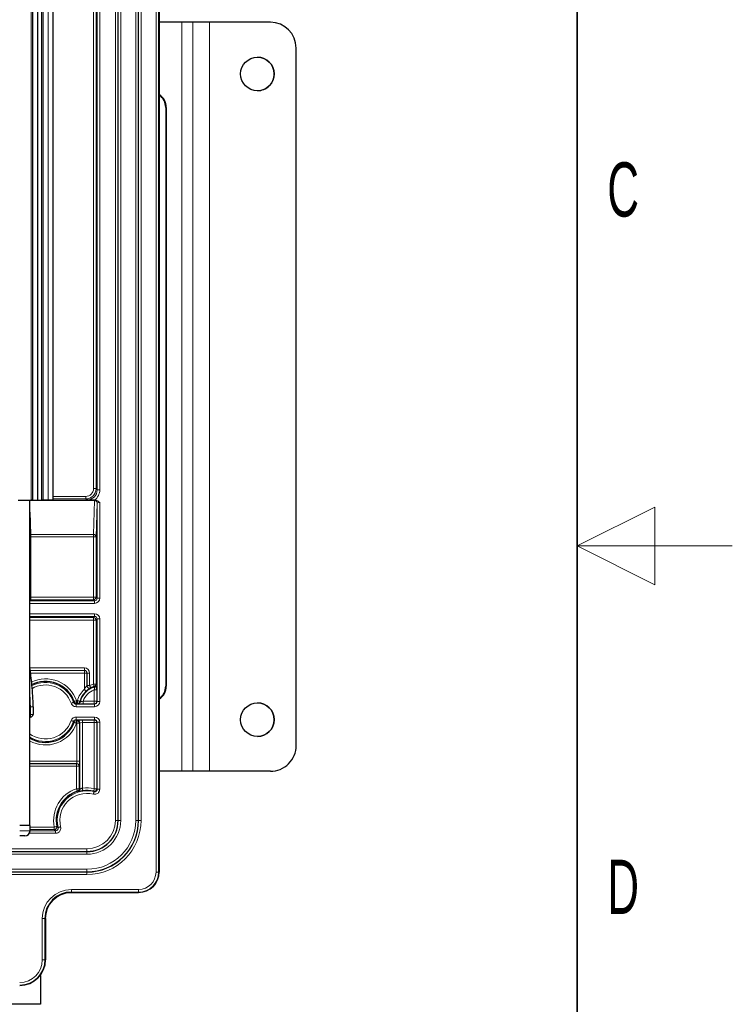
# Paper-space layout 'Blatt3' of a CAD drawing. Header units: millimetres. Extents: x 5 to 418, y 2 to 292.
# Tile 54 of 56: x 372 to 418, y 118 to 181. Entities that reach past the tile are written whole.
import ezdxf

# ---------------------------------------------------------------- set-up
doc = ezdxf.new("R2010")
doc.units = ezdxf.units.MM
doc.layers.add('SLD-0', color=7, linetype='Continuous')
doc.styles.add('SLDTEXTSTYLE0', font='TXT', dxfattribs={"width": 0.605})

psp = doc.layouts.new('Blatt3')

# ---------------------------------------------------------------- linework, layer by layer
at = {"color": 7, "linetype": 'Continuous', "lineweight": 18}
for p, q in [((380.829, 126.2057), (380.829, 236.8723)), ((380.9957, 236.8723), (380.9957, 126.2057)), ((381.0364, 126.2057), (381.0364, 236.8723)), ((378.206, 129.539), (378.206, 233.539)), ((378.3726, 233.539), (378.3726, 129.539)), ((378.3873, 129.539), (378.3873, 233.539)), ((378.5539, 233.539), (378.5539, 129.539)), ((379.519, 129.539), (379.519, 233.539)), ((379.6856, 233.539), (379.6856, 129.539)), ((379.7002, 129.539), (379.7002, 233.539)), ((379.8669, 233.539), (379.8669, 129.539)), ((372.7698, 150.2057), (372.7698, 231.8723)), ((373.4364, 150.2057), (373.4364, 231.8723)), ((373.8698, 150.2057), (373.8698, 231.8723)), ((376.797, 150.945), (376.797, 231.8723)), ((376.9637, 231.8723), (376.9637, 150.945)), ((377.0336, 150.8751), (377.0336, 231.8723)), ((377.2002, 231.8723), (377.2002, 150.8751)), ((382.4844, 132.7057), (382.4844, 181.039)), ((383.2031, 132.7057), (383.2031, 181.039)), ((383.2032, 132.7057), (383.2032, 181.039)), ((384.2699, 132.7057), (384.2699, 181.039)), ((381.4875, 175.539), (381.4563, 175.539)), ((376.797, 150.945), (376.9637, 150.945)), ((376.9637, 150.945), (377.0336, 150.8751)), ((377.0336, 150.8751), (377.2002, 150.8751)), ((372.6698, 150.1991), (376.8632, 150.1991)), ((376.8632, 150.1768), (372.6698, 150.1768)), ((374.2031, 150.4451), (376.2971, 150.4451)), ((376.2971, 150.2784), (374.2031, 150.2784)), ((376.2971, 150.4451), (376.2971, 150.2784)), ((376.367, 150.2085), (376.2971, 150.2784)), ((376.797, 147.9871), (376.8632, 150.1768)), ((376.8632, 150.1991), (376.8669, 150.2028)), ((376.8632, 150.1991), (376.8632, 150.1768)), ((377.0299, 150.0324), (376.9637, 147.8427)), ((377.0336, 150.0361), (377.0299, 150.0324)), ((377.0336, 143.8752), (377.0336, 150.0361)), ((377.2002, 150.0419), (377.2002, 143.8752)), ((372.7059, 149.4338), (372.7497, 147.9871)), ((372.6698, 147.8427), (372.7497, 147.8427)), ((372.7497, 147.9871), (376.797, 147.9871)), ((372.7497, 147.9871), (372.7497, 147.8427)), ((372.7497, 147.8427), (372.7497, 143.9451)), ((376.797, 147.8427), (372.7497, 147.8427)), ((376.797, 147.8427), (376.797, 147.9871)), ((376.797, 143.9451), (376.797, 147.8427)), ((376.9637, 147.8427), (376.797, 147.8427)), ((376.9637, 147.8427), (376.9637, 143.9451)), ((372.7497, 143.9451), (372.6698, 143.9451)), ((372.6698, 143.7085), (376.8669, 143.7085)), ((372.7497, 143.7784), (372.7059, 143.7347)), ((372.7497, 143.9451), (372.7497, 143.7784)), ((372.7497, 143.9451), (376.797, 143.9451)), ((376.797, 143.7784), (372.7497, 143.7784)), ((376.797, 143.9451), (376.797, 143.7784)), ((376.9637, 143.9451), (376.797, 143.9451)), ((376.8669, 143.7085), (376.797, 143.7784)), ((376.8669, 143.7085), (376.8669, 143.5419)), ((376.9637, 143.9451), (377.0336, 143.8752)), ((377.0336, 143.8752), (377.2002, 143.8752)), ((376.8669, 143.5419), (372.6698, 143.5419)), ((372.6698, 142.8694), (376.8669, 142.8694)), ((376.8669, 142.7028), (372.6698, 142.7028)), ((372.6698, 142.6329), (376.797, 142.6329)), ((376.797, 142.4662), (372.6698, 142.4662)), ((376.797, 142.6329), (376.8669, 142.7028)), ((376.797, 142.6329), (376.797, 142.4662)), ((376.9637, 142.4662), (376.797, 142.4662)), ((376.797, 138.3364), (376.797, 142.4662)), ((376.8669, 142.8694), (376.8669, 142.7028)), ((377.0336, 142.5362), (376.9637, 142.4662)), ((376.9637, 142.4662), (376.9637, 138.3364)), ((377.2002, 142.5362), (377.0336, 142.5362)), ((377.0336, 137.2085), (377.0336, 142.5362)), ((377.2002, 142.5362), (377.2002, 137.2085)), ((372.6714, 139.3811), (376.2119, 139.3811)), ((376.2119, 139.2144), (372.6942, 139.2144)), ((372.695, 139.2085), (376.206, 139.2085)), ((376.206, 139.2085), (376.2119, 139.2144)), ((376.206, 139.2085), (376.206, 139.0419)), ((376.2119, 139.3811), (376.2119, 139.2144)), ((376.206, 139.0419), (372.7178, 139.0419)), ((376.206, 137.9965), (376.206, 139.0419)), ((376.3726, 139.0419), (376.206, 139.0419)), ((376.3786, 139.0478), (376.3726, 139.0419)), ((376.3786, 138.2402), (376.3786, 139.0478)), ((376.5452, 139.0478), (376.3786, 139.0478)), ((376.5452, 139.0478), (376.5452, 138.2402)), ((376.5452, 138.2402), (376.3786, 138.2402)), ((376.6184, 138.0905), (376.6135, 138.0815)), ((376.9637, 138.3364), (376.797, 138.3364)), ((377.0102, 137.9593), (376.8436, 137.9593)), ((376.8436, 137.2319), (376.8436, 137.9593)), ((376.9637, 138.3364), (377.0045, 138.3051)), ((377.0102, 137.9593), (377.0102, 137.2319)), ((381.4563, 138.2057), (381.4875, 138.2057)), ((375.7099, 137.2668), (375.7099, 137.1001)), ((375.7099, 137.2668), (375.7648, 137.2668)), ((375.7648, 137.2668), (375.7648, 137.1001)), ((372.6698, 136.8723), (372.7276, 136.8723)), ((372.7277, 136.8698), (372.7276, 136.8723)), ((372.7277, 136.3723), (372.7277, 136.8698)), ((372.7277, 136.8698), (372.8944, 136.8698)), ((375.7099, 137.1001), (375.6686, 137.0419)), ((375.6686, 137.0419), (375.6686, 136.8752)), ((375.6686, 137.0419), (376.8669, 137.0419)), ((376.8669, 136.8752), (375.6686, 136.8752)), ((375.7648, 137.1001), (375.7099, 137.1001)), ((375.7876, 137.0709), (375.7648, 137.1001)), ((376.1317, 137.2319), (376.1317, 137.0652)), ((376.1317, 137.2319), (376.8436, 137.2319)), ((376.8436, 137.0652), (376.1317, 137.0652)), ((376.8436, 137.0652), (376.8436, 137.2319)), ((377.0102, 137.2319), (376.8436, 137.2319)), ((376.8669, 137.0419), (376.8436, 137.0652)), ((376.8669, 137.0419), (376.8669, 136.8752)), ((377.0102, 137.2319), (377.0336, 137.2085)), ((377.2002, 137.2085), (377.0336, 137.2085)), ((372.6698, 136.3723), (372.7277, 136.3723)), ((372.7277, 136.2057), (372.7277, 136.3723)), ((372.7277, 136.3723), (372.8944, 136.3723)), ((375.6686, 136.2028), (376.8669, 136.2028)), ((375.6686, 136.2028), (375.6686, 136.0361)), ((376.8669, 136.0361), (375.6686, 136.0361)), ((375.6686, 136.0361), (375.7099, 135.9778)), ((375.7099, 135.9778), (375.7176, 135.9778)), ((375.7099, 135.8112), (375.7099, 135.9778)), ((375.7176, 135.9778), (375.7468, 136.007)), ((375.7176, 135.8112), (375.7176, 135.9778)), ((376.0801, 136.0128), (376.8436, 136.0128)), ((376.0801, 136.0128), (376.0801, 135.8461)), ((376.8436, 136.0128), (376.8669, 136.0361)), ((376.8436, 136.0128), (376.8436, 135.8461)), ((376.8669, 136.0361), (376.8669, 136.2028)), ((375.7176, 135.8112), (375.7099, 135.8112)), ((375.7176, 133.3694), (375.7176, 135.8112)), ((375.7176, 135.8112), (375.8843, 135.8112)), ((375.9135, 135.8404), (375.8843, 135.8112)), ((375.8843, 135.8112), (375.8843, 133.3694)), ((376.8436, 135.8461), (376.0801, 135.8461)), ((376.0801, 135.8461), (376.0801, 131.6187)), ((376.8436, 131.5846), (376.8436, 135.8461)), ((376.8436, 135.8461), (377.0102, 135.8461)), ((377.0336, 135.8695), (377.0102, 135.8461)), ((377.0102, 135.8461), (377.0102, 131.5846)), ((377.0336, 135.8695), (377.2002, 135.8695)), ((377.0336, 131.555), (377.0336, 135.8695)), ((377.2002, 135.8695), (377.2002, 131.555)), ((372.6698, 133.3694), (375.7176, 133.3694)), ((375.7119, 133.2028), (372.6698, 133.2028)), ((372.6698, 133.1969), (375.706, 133.1969)), ((375.706, 133.0302), (372.6698, 133.0302)), ((375.706, 133.1969), (375.7119, 133.2028)), ((375.706, 133.1969), (375.706, 133.0302)), ((375.706, 131.5801), (375.706, 133.0302)), ((375.706, 133.0302), (375.8726, 133.0302)), ((375.7176, 133.3694), (375.8843, 133.3694)), ((375.8786, 133.0362), (375.8726, 133.0302)), ((375.8726, 133.0302), (375.8726, 131.5801)), ((375.8726, 131.5801), (375.706, 131.5801)), ((375.8726, 131.5801), (375.9135, 131.5502)), ((376.8436, 131.5846), (377.0102, 131.5846)), ((377.0102, 131.5846), (377.0336, 131.555)), ((377.0336, 131.555), (377.2002, 131.555)), ((372.7031, 129.1117), (374.2664, 129.1117)), ((374.2664, 129.1117), (374.2664, 128.9451)), ((378.3726, 129.539), (378.206, 129.539)), ((378.3873, 129.539), (378.3726, 129.539)), ((378.5539, 129.539), (378.3873, 129.539)), ((379.6856, 129.539), (379.519, 129.539)), ((379.6856, 129.539), (379.7002, 129.539)), ((379.7002, 129.539), (379.8669, 129.539)), ((372.0364, 128.8723), (372.7031, 128.8723)), ((374.3538, 128.7085), (372.6601, 128.7085)), ((374.2664, 128.9451), (372.7031, 128.9451)), ((372.7031, 128.8752), (374.3538, 128.8752)), ((374.3538, 128.8752), (374.3538, 128.7085)), ((311.0364, 127.7028), (376.3698, 127.7028)), ((376.3698, 127.5361), (376.3698, 127.7028)), ((376.3698, 127.5361), (311.0364, 127.5361)), ((311.0364, 127.5215), (376.3698, 127.5215)), ((376.3698, 127.3548), (311.0364, 127.3548)), ((376.3698, 127.5215), (376.3698, 127.5361)), ((376.3698, 127.3548), (376.3698, 127.5215)), ((311.0364, 126.3898), (376.3698, 126.3898)), ((376.3698, 126.2232), (311.0364, 126.2232)), ((311.0364, 126.2085), (376.3698, 126.2085)), ((376.3698, 126.0419), (311.0364, 126.0419)), ((376.3698, 126.3898), (376.3698, 126.2232)), ((376.3698, 126.2232), (376.3698, 126.2085)), ((376.3698, 126.2085), (376.3698, 126.0419)), ((380.829, 126.2057), (380.9957, 126.2057)), ((380.9957, 126.2057), (381.0364, 126.2057)), ((381.0364, 126.2057), (381.0364, 126.2057)), ((375.3698, 125.0797), (379.7031, 125.0797)), ((375.3698, 125.0797), (375.3698, 124.9131)), ((379.7031, 124.9131), (375.3698, 124.9131)), ((375.3698, 124.9131), (375.3698, 124.8724)), ((375.3698, 124.8724), (379.7031, 124.8724)), ((375.3698, 124.8724), (375.3698, 124.8724)), ((379.7031, 125.0797), (379.7031, 124.9131)), ((379.7031, 124.8724), (379.7031, 124.9131)), ((379.7031, 124.8724), (379.7031, 124.8724)), ((373.4957, 120.539), (373.4957, 123.2057)), ((373.4957, 123.2057), (373.6623, 123.2057)), ((373.6623, 123.2057), (373.6623, 120.539)), ((373.7031, 123.2057), (373.6623, 123.2057)), ((373.7031, 120.539), (373.7031, 123.2057)), ((373.7031, 123.2057), (373.7031, 123.2057)), ((373.4957, 120.539), (373.6623, 120.539)), ((373.6623, 120.539), (373.7031, 120.539)), ((373.7031, 120.539), (373.7031, 120.539))]:
    psp.add_line(p, q, dxfattribs=at)
at = {"color": 7, "linetype": 'Continuous', "lineweight": 25}
for p, q in [((381.0364, 236.8723), (381.0364, 126.2057)), ((372.8698, 231.8723), (372.8698, 150.2057)), ((373.2031, 150.2057), (373.2031, 231.8723)), ((373.5364, 231.8723), (373.5364, 150.2057)), ((374.2031, 150.2057), (374.2031, 231.8723)), ((382.4844, 181.039), (381.0364, 181.039)), ((383.2031, 181.039), (382.4844, 181.039)), ((383.2032, 181.039), (383.2031, 181.039)), ((384.2699, 181.039), (383.2032, 181.039)), ((388.2032, 181.039), (384.2699, 181.039)), ((389.8699, 134.3724), (389.8699, 179.3724)), ((381.4563, 175.539), (381.4563, 138.2057)), ((381.4875, 175.539), (381.4875, 138.2057)), ((371.9364, 150.2057), (372.6698, 150.2057)), ((372.6698, 150.2057), (372.7698, 150.2057)), ((372.6698, 150.2057), (372.6698, 149.4723)), ((372.8698, 150.2057), (372.7698, 150.2057)), ((372.8698, 150.2057), (373.2031, 150.2057)), ((373.2031, 150.2057), (373.4364, 150.2057)), ((373.5364, 150.2057), (373.4364, 150.2057)), ((373.8698, 150.2057), (373.5364, 150.2057)), ((374.2031, 150.2057), (373.8698, 150.2057)), ((376.8631, 150.2056), (376.9132, 150.2056)), ((372.6698, 149.4723), (372.6698, 129.2057)), ((376.3726, 139.0419), (376.3726, 138.2307)), ((372.8943, 136.8749), (372.8942, 136.8774)), ((372.8944, 136.8698), (372.8944, 136.3723)), ((372.7277, 136.2057), (372.6698, 136.2057)), ((375.9135, 131.5502), (375.9135, 135.8404)), ((382.4844, 132.7057), (381.0364, 132.7057)), ((383.2031, 132.7057), (382.4844, 132.7057)), ((383.2032, 132.7057), (383.2031, 132.7057)), ((384.2699, 132.7057), (383.2032, 132.7057)), ((388.2032, 132.7057), (384.2699, 132.7057)), ((372.7031, 129.2057), (372.0364, 129.2057)), ((372.7031, 128.8723), (372.7031, 129.2057)), ((372.3698, 128.539), (372.0364, 128.539)), ((379.7031, 124.8724), (375.3698, 124.8724)), ((373.7031, 123.2057), (373.7031, 120.539)), ((373.3698, 119.5391), (373.3698, 117.6723)), ((373.3698, 117.6723), (370.2364, 117.6723))]:
    psp.add_line(p, q, dxfattribs=at)
at = {"color": 7, "linetype": 'Continuous', "lineweight": 18, "flags": 128}
for points in [[(372.7059, 149.4338), (372.6736, 149.4308), (372.6698, 149.4301)], [(372.6698, 143.7387), (372.6734, 143.7379), (372.7059, 143.7347)], [(376.3178, 137.873), (376.3154, 137.8757), (376.3088, 137.883), (376.2983, 137.8945), (376.2844, 137.9099), (376.2675, 137.9285), (376.2484, 137.9497), (376.2276, 137.9727), (376.206, 137.9965)], [(376.3726, 138.2307), (376.3754, 138.2352), (376.3786, 138.2402)], [(376.5452, 138.2402), (376.5593, 138.2113), (376.5729, 138.1835), (376.5855, 138.1578), (376.5965, 138.1353), (376.6056, 138.1166), (376.6125, 138.1027), (376.6168, 138.0938), (376.6184, 138.0905)], [(376.797, 138.3364), (376.8057, 138.3054), (376.8141, 138.2756), (376.8219, 138.2481), (376.8287, 138.2239), (376.8343, 138.204), (376.8386, 138.189), (376.8412, 138.1795), (376.8422, 138.176)], [(375.7099, 137.2668), (375.6797, 137.2558), (375.6506, 137.2453), (375.6237, 137.2355), (375.6001, 137.227), (375.5806, 137.2199), (375.5659, 137.2146), (375.5567, 137.2112), (375.5532, 137.21)], [(375.9261, 137.2251), (375.9226, 137.226), (375.9131, 137.2285), (375.898, 137.2324), (375.8779, 137.2376), (375.8536, 137.2439), (375.8259, 137.251), (375.7959, 137.2587), (375.7648, 137.2668)], [(372.7276, 136.8723), (372.7601, 136.8733), (372.7914, 136.8743), (372.8202, 136.8751), (372.8454, 136.8759), (372.8661, 136.8765), (372.8815, 136.877), (372.891, 136.8773), (372.8942, 136.8774)], [(372.7277, 136.8698), (372.7602, 136.8708), (372.7915, 136.8717), (372.8203, 136.8726), (372.8455, 136.8734), (372.8662, 136.874), (372.8816, 136.8745), (372.8911, 136.8748), (372.8943, 136.8749)], [(375.5109, 137.1548), (375.5074, 137.1536), (375.4981, 137.1504), (375.4833, 137.1454), (375.4637, 137.1387), (375.4399, 137.1306), (375.4129, 137.1214), (375.3836, 137.1114), (375.3531, 137.101)], [(375.9261, 137.2251), (375.9308, 137.2198), (375.9496, 137.1984)], [(375.3531, 135.977), (375.3836, 135.9666), (375.4129, 135.9566), (375.4399, 135.9474), (375.4637, 135.9393), (375.4833, 135.9326), (375.4981, 135.9276), (375.5074, 135.9244), (375.5109, 135.9232)], [(375.5532, 135.868), (375.5567, 135.8668), (375.5659, 135.8634), (375.5806, 135.8581), (375.6001, 135.851), (375.6237, 135.8425), (375.6506, 135.8327), (375.6797, 135.8222), (375.7099, 135.8112)], [(375.7575, 131.4216), (375.7564, 131.4251), (375.7533, 131.4345), (375.7485, 131.4493), (375.7421, 131.469), (375.7343, 131.4929), (375.7255, 131.5201), (375.7159, 131.5495), (375.706, 131.5801)], [(376.0801, 131.6187), (376.0845, 131.5869), (376.0888, 131.5562), (376.0927, 131.5279), (376.0962, 131.503), (376.0991, 131.4825), (376.1012, 131.467), (376.1026, 131.4573), (376.1031, 131.4537)], [(376.8436, 131.5846), (376.8363, 131.5533), (376.8293, 131.5231), (376.8229, 131.4953), (376.8172, 131.4708), (376.8125, 131.4506), (376.809, 131.4354), (376.8068, 131.4259), (376.806, 131.4223)], [(376.827, 131.3932), (376.8262, 131.3896), (376.8238, 131.3801), (376.8201, 131.365), (376.8151, 131.3448), (376.8091, 131.3204), (376.8022, 131.2927), (376.7948, 131.2626), (376.7871, 131.2314)], [(376.827, 131.3932), (376.8218, 131.4005), (376.806, 131.4223)], [(374.4297, 129.1449), (374.4261, 129.1442), (374.4165, 129.1422), (374.4012, 129.1391), (374.3809, 129.135), (374.3562, 129.13), (374.3282, 129.1243), (374.2979, 129.1182), (374.2664, 129.1117)], [(374.5156, 129.0817), (374.5191, 129.0826), (374.5287, 129.085), (374.5438, 129.0887), (374.5639, 129.0937), (374.5883, 129.0997), (374.6161, 129.1065), (374.6461, 129.1139), (374.6774, 129.1216)]]:
    psp.add_lwpolyline(points, dxfattribs=at)
at = {"color": 7, "linetype": 'Continuous', "lineweight": 25}
for centre in [(387.3699, 177.7057), (387.3699, 136.039)]:
    psp.add_circle(centre, 1.0833, dxfattribs=at)
for centre, radius, start, end in [((388.2032, 179.3724), 1.6667, 0.012084, 90), ((387.3699, 177.7057), 1.0833, 0.012084, 90), ((387.3699, 177.7057), 1.0833, 270, 0.012084), ((380.4869, 175.5397), 1.0005, 359.964587, 56.689879), ((380.4555, 175.5395), 1.0008, 359.971181, 54.517637), ((373.7031, 136.539), 1.968, 19.933675, 117.561996), ((377.2031, 136.8954), 1.3188, 132.162994, 165.522039), ((376.5393, 138.2308), 0.1667, 180.036984, 226.025362), ((377.2031, 136.8954), 1.3305, 105.738479, 116.069051), ((376.8378, 138.3051), 0.1666, 284.538546, 308.659182), ((380.4871, 138.205), 1.0004, 303.301829, 0.039807), ((380.4553, 138.2053), 1.0009, 305.481255, 0.024412), ((372.7277, 136.8698), 0.1667, 0, 1.738001), ((375.7876, 137.2376), 0.1667, 322.887287, 346.396641), ((387.3699, 136.039), 1.0833, 270, 90), ((372.7277, 136.3723), 0.1667, 270, 0), ((373.7031, 136.539), 1.968, 238.328091, 340.066325), ((388.2032, 134.3724), 1.6667, 270, 0.012084), ((375.7467, 131.5503), 0.1667, 336.916827, 359.983631), ((376.3698, 129.539), 1.9797, 108.014908, 191.481918), ((376.3698, 129.539), 1.9331, 76.959557, 97.92939), ((376.3698, 129.539), 3.3305, 270, 0), ((376.3698, 129.539), 2.0175, 270, 0), ((372.3698, 128.8723), 0.3333, 270, 0), ((375.3698, 123.2057), 1.7074, 90, 180)]:
    psp.add_arc(centre, radius, start, end, dxfattribs=at)
at = {"color": 7, "linetype": 'Continuous', "lineweight": 18}
for centre, radius, start, end in [((376.8632, 150.0324), 0.1667, 0.02039, 89.97961), ((376.8721, 150.0187), 0.1583, 4.979225, 93.225631), ((376.8669, 150.0361), 0.1667, 0.020031, 89.979969), ((372.7506, 147.7994), 0.1876, 90.268544, 115.501574), ((376.8059, 147.829), 0.1583, 4.978317, 93.225694), ((372.7497, 143.9451), 0.1667, 241.331678, 269.981553), ((376.797, 143.9451), 0.1667, 270.020386, 359.980468), ((376.797, 142.4662), 0.1667, 0.02039, 89.978756), ((376.2059, 139.0418), 0.1667, 0.020394, 89.978752), ((373.7031, 136.539), 2.1347, 19.933675, 115.591607), ((373.7031, 136.539), 1.9098, 18.810064, 118.134693), ((373.7031, 136.539), 1.7431, 18.810064, 120.833813), ((377.2031, 136.8954), 1.4855, 132.162994, 165.522039), ((377.2031, 136.8954), 1.2896, 104.525733, 166.409974), ((377.2031, 136.8954), 1.123, 108.672627, 162.565398), ((376.5453, 138.2403), 0.1667, 180.037894, 296.031252), ((376.5393, 138.2308), 0.1667, 226.024864, 296.394744), ((377.2031, 136.8954), 1.4971, 105.738479, 116.069051), ((376.797, 138.3364), 0.1667, 285.751479, 359.986447), ((374.2918, 135.1717), 3.9408, 48.952983, 49.670557), ((376.8378, 138.3052), 0.1667, 308.645678, 359.988803), ((370.507, 141.0394), 6.3348, 322.177412, 322.806834), ((375.7099, 137.2668), 0.1667, 199.947175, 269.984214), ((375.7648, 137.2668), 0.1667, 270.015605, 345.507741), ((375.7875, 137.2376), 0.1667, 270.014885, 322.887989), ((376.8435, 137.2319), 0.1667, 270.020889, 359.979111), ((373.7031, 136.539), 1.7431, 233.643644, 341.189936), ((375.7099, 135.8112), 0.1667, 90.011242, 160.054934), ((375.7176, 135.8112), 0.1667, 0.020386, 89.980467), ((375.7468, 135.8403), 0.1667, 0.020394, 89.978752), ((376.8435, 135.8461), 0.1667, 0.019181, 89.979112), ((373.7031, 136.539), 1.9098, 237.242888, 341.189936), ((373.7031, 136.539), 2.1347, 241.048643, 340.066325), ((370.5325, 132.0583), 6.3025, 37.191555, 37.824199), ((375.7059, 133.0302), 0.1667, 0.018818, 89.981182), ((375.7119, 133.0361), 0.1667, 0.020386, 89.980467), ((376.3698, 129.539), 2.1463, 108.014908, 191.481918), ((375.7059, 131.5801), 0.1667, 288.027306, 359.987065), ((376.3698, 129.539), 2.0998, 76.959557, 97.92939), ((376.8435, 131.5847), 0.1667, 256.98605, 359.973777), ((376.3698, 129.539), 1.9098, 76.146727, 193.853273), ((376.3698, 129.539), 1.7431, 76.146727, 193.853273), ((371.9355, 126.5592), 6.1848, 51.375612, 51.831838), ((375.7468, 131.5503), 0.1667, 287.222033, 336.917287), ((374.2663, 129.1118), 0.1667, 270.026128, 11.456202), ((376.3698, 129.539), 3.4971, 270, 0), ((376.3698, 129.539), 1.8362, 270, 0), ((376.3698, 129.539), 2.0029, 270, 0), ((376.3698, 129.539), 3.3158, 270, 0), ((376.3698, 129.539), 2.1841, 270, 0), ((376.3698, 129.539), 3.1492, 270, 0), ((379.7031, 126.2057), 1.1259, 270, 0), ((379.7031, 126.2057), 1.2926, 270, 0), ((379.7031, 126.2057), 1.3333, 270, 0), ((375.3698, 123.2057), 1.8741, 90, 180), ((375.3698, 123.2057), 1.6667, 90, 180), ((372.0364, 120.539), 1.4592, 270, 0), ((372.0364, 120.539), 1.6259, 270, 0), ((372.0364, 120.539), 1.6666, 270, 0)]:
    psp.add_arc(centre, radius, start, end, dxfattribs=at)
for centre, major_axis, ratio, start_param, end_param in [((376.2969, 150.9451), (-0.3537, 0.3537), 0.9996955, 2.3563468, 3.9268385), ((376.2969, 150.9451), (0.4715, -0.4715), 0.9998477, 5.4979394, 7.0684312), ((376.3668, 150.8753), (0.4716, -0.4716), 0.9995433, 5.4979394, 7.0684312), ((376.3668, 150.8753), (-0.5894, 0.5894), 0.9996955, 2.9940077, 3.9268385), ((377.2002, 150.2027), (0.3333, 0), 0.0174551, 2.6078881, 3.1241394), ((377.2002, 150.036), (0.1667, 0), 0.0349101, 1.5707963, 3.1241394), ((372.3727, 149.4305), (0.3333, 0), 0.5773503, 0.0174533, 0.4704848), ((372.3727, 143.7348), (0.3333, 0), 0.0174551, 5.8127005, 6.265732), ((376.8668, 143.8753), (0.2358, -0.2358), 0.9996955, 5.4979394, 7.0684312), ((376.8668, 143.8753), (0.118, -0.118), 0.999087, 5.4979394, 7.0684312), ((376.8668, 142.5361), (0.2358, 0.2358), 0.9996955, 5.4979394, 7.0684312), ((376.8668, 142.5361), (0.118, 0.118), 0.999087, 5.4979394, 7.0684312), ((376.2118, 139.0477), (0.2358, 0.2358), 0.9996955, 5.4979394, 7.0684312), ((376.2118, 139.0477), (0.118, 0.118), 0.999087, 5.4979394, 7.0684312), ((376.8668, 137.2086), (0.2358, -0.2358), 0.9996955, 5.4979394, 7.0684312), ((376.8668, 137.2086), (0.118, -0.118), 0.999087, 5.4979394, 7.0684312), ((376.0801, 136.0069), (0.3333, 0), 0.0174551, 1.5707963, 3.1241394), ((376.8668, 135.8694), (0.2358, 0.2358), 0.9996955, 5.4979394, 7.0684312), ((376.8668, 135.8694), (0.118, 0.118), 0.999087, 5.4979394, 7.0684312), ((376.0801, 135.8403), (0.1667, 0), 0.0349101, 1.5707963, 3.1241394), ((375.7118, 133.3694), (0, 0.1667), 0.0349101, 3.1590459, 4.712389), ((375.8784, 133.3694), (0, 0.3333), 0.0174551, 3.1590459, 4.712389)]:
    psp.add_ellipse(centre, major_axis=major_axis, ratio=ratio, start_param=start_param, end_param=end_param, dxfattribs=at)
at = {"color": 7, "linetype": 'Continuous', "lineweight": 25}
for points, knots in [([(376.8631, 150.2056), (376.7929, 150.2058), (376.6189, 150.2062), (376.4618, 150.2077), (376.3679, 150.2085), (376.367, 150.2085)], [0, 0, 0, 0, 0.4015374, 0.9943306, 1, 1, 1, 1]), ([(376.9132, 150.2056), (376.9415, 150.2024), (377.0087, 150.1948), (377.107, 150.1335), (377.1675, 150.0747), (377.1999, 150.0422), (377.2002, 150.0419)], [0, 0, 0, 0, 0.2498729, 0.5934858, 0.9955978, 1, 1, 1, 1]), ([(372.6698, 139.393), (372.6939, 139.2244), (372.7441, 138.8724), (372.8112, 138.2565), (372.8658, 137.5818), (372.8848, 137.1122), (372.8942, 136.8774)], [0, 0, 0, 0, 0.2314685, 0.4830848, 0.7415511, 1, 1, 1, 1]), ([(376.3178, 137.873), (376.3519, 137.9021), (376.4128, 137.9542), (376.4987, 138.0127), (376.5377, 138.0362), (376.5565, 138.0475)], [0, 0, 0, 0, 0.3966479, 0.7103703, 1, 1, 1, 1]), ([(377.0102, 137.9593), (377.0102, 137.9876), (377.0101, 138.0534), (377.0096, 138.1278), (377.0091, 138.1621), (377.009, 138.1686)], [0, 0, 0, 0, 0.3796462, 0.8822579, 1, 1, 1, 1]), ([(375.8318, 137.0682), (375.8324, 137.0682), (375.8466, 137.0675), (375.9087, 137.0665), (376.011, 137.0654), (376.0915, 137.0653), (376.1317, 137.0652)], [0, 0, 0, 0, 0.0136349, 0.3355342, 0.6679707, 1, 1, 1, 1]), ([(375.8391, 131.4008), (375.8397, 131.401), (375.8526, 131.4042), (375.9071, 131.4178), (375.9969, 131.4372), (376.0679, 131.4482), (376.1031, 131.4537)], [0, 0, 0, 0, 0.0148643, 0.3531694, 0.6793944, 1, 1, 1, 1])]:
    psp.add_open_spline(points, degree=3, knots=knots, dxfattribs=at)
at = {"color": 7, "linetype": 'Continuous', "lineweight": 18}
for points, knots in [([(372.7276, 136.8723), (372.7272, 136.8857), (372.7199, 137.1314), (372.7051, 137.4941), (372.6785, 137.8253), (372.6698, 137.934)], [0, 0, 0, 0, 0.037307, 0.684094, 1, 1, 1, 1]), ([(376.3726, 138.2307), (376.3713, 138.2288), (376.3697, 138.2265), (376.3593, 138.2146), (376.341, 138.194), (376.3047, 138.1497), (376.2566, 138.0834), (376.2247, 138.0286), (376.206, 137.9965)], [0, 0, 0, 0, 0.1234301, 0.1447145, 0.299722, 0.4771332, 0.6935047, 1, 1, 1, 1]), ([(376.5565, 138.0475), (376.5569, 138.0478), (376.5775, 138.0606), (376.6026, 138.0738), (376.6098, 138.0789), (376.6135, 138.0815)], [0, 0, 0, 0, 0.0095069, 0.4984734, 1, 1, 1, 1]), ([(376.8436, 137.9593), (376.8477, 137.9748), (376.857, 138.0101), (376.868, 138.0621), (376.876, 138.107), (376.8801, 138.1375), (376.8798, 138.1417), (376.8796, 138.1438)], [0, 0, 0, 0, 0.17406, 0.39586, 0.6031677, 0.8028556, 1, 1, 1, 1]), ([(377.009, 138.1686), (377.0087, 138.1906), (377.008, 138.2414), (377.0064, 138.2924), (377.0051, 138.3009), (377.0045, 138.3051)], [0, 0, 0, 0, 0.27704572, 0.63845996, 1, 1, 1, 1]), ([(375.3531, 137.101), (375.363, 137.0774), (375.3874, 137.0191), (375.4568, 136.9438), (375.5561, 136.8862), (375.6311, 136.8789), (375.6686, 136.8752)], [0, 0, 0, 0, 0.18582451, 0.45719963, 0.72860042, 1, 1, 1, 1]), ([(375.6686, 137.0419), (375.6499, 137.0437), (375.6124, 137.0474), (375.5627, 137.0761), (375.528, 137.1138), (375.5158, 137.1429), (375.5109, 137.1548)], [0, 0, 0, 0, 0.27141214, 0.54279221, 0.81416837, 1, 1, 1, 1]), ([(375.7876, 137.0709), (375.7887, 137.0706), (375.7919, 137.0696), (375.8162, 137.0688), (375.8318, 137.0682)], [0, 0, 0, 0, 0.3519195, 1, 1, 1, 1]), ([(376.1317, 137.2319), (376.1103, 137.2266), (376.0682, 137.2162), (376.0118, 137.2057), (375.9711, 137.1996), (375.9521, 137.1977), (375.9502, 137.1983), (375.9496, 137.1984)], [0, 0, 0, 0, 0.24076776, 0.4720969, 0.68880013, 0.89400604, 1, 1, 1, 1]), ([(375.6686, 136.2028), (375.643, 136.201), (375.58, 136.1968), (375.4864, 136.1554), (375.3999, 136.0799), (375.3687, 136.0113), (375.3531, 135.977)], [0, 0, 0, 0, 0.1858192, 0.4571924, 0.7285979, 1, 1, 1, 1]), ([(375.5109, 135.9232), (375.5187, 135.9404), (375.5342, 135.9747), (375.5775, 136.0124), (375.6243, 136.0331), (375.6558, 136.0353), (375.6686, 136.0361)], [0, 0, 0, 0, 0.2714115, 0.542797, 0.8141707, 1, 1, 1, 1]), ([(375.9135, 131.5502), (375.9142, 131.5503), (375.9164, 131.5506), (375.9356, 131.5606), (375.9733, 131.5794), (376.0229, 131.601), (376.0611, 131.6128), (376.0801, 131.6187)], [0, 0, 0, 0, 0.1160736, 0.3310001, 0.5545692, 0.7783015, 1, 1, 1, 1]), ([(376.7871, 131.2314), (376.8008, 131.2286), (376.8511, 131.2182), (376.9416, 131.2238), (377.0471, 131.2669), (377.1317, 131.3428), (377.1892, 131.4425), (377.1965, 131.5175), (377.2002, 131.555)], [0, 0, 0, 0, 0.0696717, 0.2557095, 0.4417357, 0.627794, 0.8138995, 1, 1, 1, 1]), ([(377.0336, 131.555), (377.0317, 131.5363), (377.0281, 131.4988), (376.9994, 131.4489), (376.957, 131.4109), (376.9043, 131.3894), (376.859, 131.3866), (376.8339, 131.3918), (376.827, 131.3932)], [0, 0, 0, 0, 0.1861541, 0.3722432, 0.5582477, 0.7442386, 0.9303042, 1, 1, 1, 1]), ([(375.7961, 131.391), (375.7973, 131.3911), (375.8007, 131.3911), (375.8242, 131.3971), (375.8391, 131.4008)], [0, 0, 0, 0, 0.3659194, 1, 1, 1, 1]), ([(374.3538, 128.7085), (374.3677, 128.7091), (374.419, 128.7111), (374.5055, 128.7382), (374.5976, 128.8052), (374.6616, 128.8992), (374.6935, 129.0098), (374.6828, 129.0843), (374.6774, 129.1216)], [0, 0, 0, 0, 0.0696679, 0.2557063, 0.4417307, 0.6277899, 0.8138957, 1, 1, 1, 1]), ([(374.5156, 129.0817), (374.5183, 129.0631), (374.5237, 129.0258), (374.5077, 128.9705), (374.4757, 128.9235), (374.4297, 128.89), (374.3864, 128.8764), (374.3608, 128.8755), (374.3538, 128.8752)], [0, 0, 0, 0, 0.1861586, 0.3722449, 0.5582464, 0.7442375, 0.9303047, 1, 1, 1, 1]), ([(374.4297, 129.1449), (374.4438, 129.1343), (374.472, 129.1132), (374.5011, 129.0922), (374.5156, 129.0817)], [0, 0, 0, 0, 0.5013277, 1, 1, 1, 1]), ([(374.3538, 128.8752), (374.339, 128.8868), (374.3094, 128.9101), (374.2808, 128.9334), (374.2664, 128.9451)], [0, 0, 0, 0, 0.4986729, 1, 1, 1, 1])]:
    psp.add_open_spline(points, degree=3, knots=knots, dxfattribs=at)
at = {"layer": 'SLD-0', "lineweight": 35}
psp.add_line((408, 12), (408, 282.5), dxfattribs=at)
at = {"layer": 'SLD-0', "lineweight": 18}
for p, q in [((413, 149.75), (408, 147.25)), ((413, 144.75), (413, 149.75)), ((418, 147.25), (408, 147.25)), ((408, 147.25), (413, 144.75))]:
    psp.add_line(p, q, dxfattribs=at)

# ---------------------------------------------------------------- texts
at = {"layer": 'SLD-0', "char_height": 3.5, "attachment_point": 2, "style": 'SLDTEXTSTYLE0'}
for s, insert in [('C', (410.9597, 172.0011)), ('D', (410.9597, 127.0011))]:
    psp.add_mtext(s, dxfattribs=dict(at, insert=insert))

doc.saveas('drawing.dxf')
